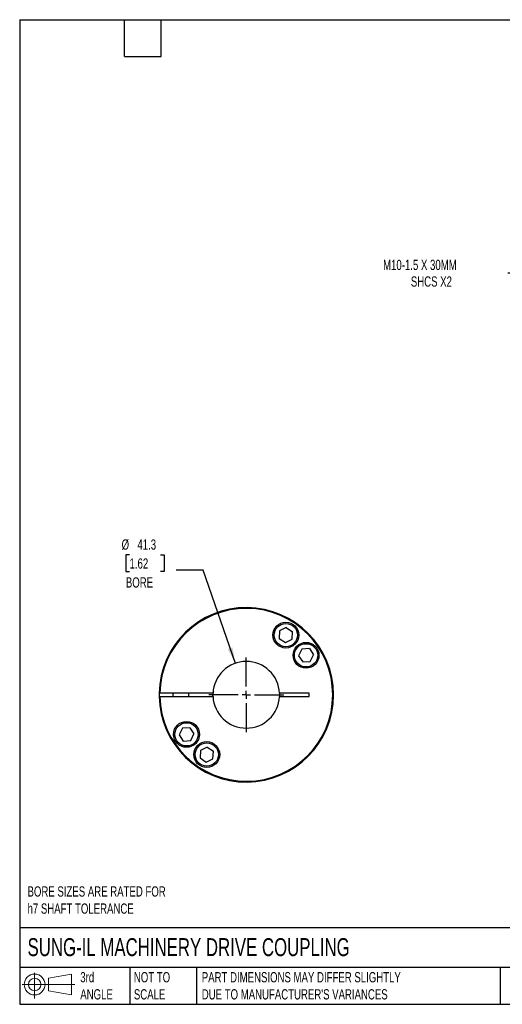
# Model space of a CAD drawing. Header units: millimetres. Extents: x 19 to 819, y 19 to 629.
# Tile 1 of 3: x 19 to 318, y 19 to 629. Entities that reach past the tile are written whole.
import ezdxf

# ---------------------------------------------------------------- set-up
doc = ezdxf.new("R2010")
doc.units = ezdxf.units.MM
doc.header["$LTSCALE"] = 3
doc.linetypes.add('SLD-Center', pattern=[19.05, 15.24, -1.27, 1.27, -1.27])
doc.linetypes.add('SLD-Solid', pattern=[0])
doc.layers.add('CENTER', color=40, linetype='SLD-Center')
doc.layers.add('SLD-DEFPOINTS', color=7, linetype='Continuous')
doc.layers.add('DIMENSIONS', color=140, linetype='SLD-Solid', lineweight=25)
doc.layers.add('TEXT', color=140, linetype='SLD-Solid', lineweight=25)
doc.styles.add('SLDTEXTSTYLE0', font='TXT', dxfattribs={"width": 0.7})
doc.dimstyles.new('SLDDIMSTYLE3', dxfattribs={"dimtxt": 6.474023, "dimasz": 9.906, "dimexe": 0, "dimexo": 0.0625, "dimgap": 1.618506, "dimtad": 0, "dimtih": 1, "dimtoh": 1, "dimdec": 1, "dimrnd": 1e-09, "dimzin": 12, "dimdsep": 46, "dimtxsty": 'SLDTEXTSTYLE0', "dimsah": 1, "dimcen": 0, "dimadec": 0, "dimazin": 3, "dimtfac": 1, "dimtdec": 1, "dimtofl": 0, "dimtmove": 0, "dimatfit": 3, "dimfxl": 0, "dimfrac": 2, "dimtolj": 1, "dimtzin": 12, "dimarcsym": 0})
doc.dimstyles.new('SLDDIMSTYLE5', dxfattribs={"dimtxt": 6.474023, "dimasz": 9.906, "dimexe": 0, "dimexo": 0.0625, "dimgap": 1.618506, "dimtad": 0, "dimtih": 1, "dimtoh": 1, "dimdec": 1, "dimrnd": 1e-09, "dimzin": 12, "dimdsep": 46, "dimtxsty": 'SLDTEXTSTYLE0', "dimsah": 1, "dimcen": 0, "dimadec": 0, "dimazin": 3, "dimtfac": 1, "dimtdec": 1, "dimtofl": 0, "dimtmove": 0, "dimatfit": 3, "dimfxl": 0, "dimfrac": 2, "dimtolj": 1, "dimtzin": 12, "dimarcsym": 0})

# ---------------------------------------------------------------- blocks, each defined once
blk = doc.blocks.new('Block11')
at = {"color": 7, "linetype": 'SLD-Solid', "lineweight": 18}
for p, q in [((7.77, 15.93), (7.77, 0)), ((16.44, 12.5), (30.53, 15.1)), ((16.44, 4.79), (16.44, 12.5)), ((30.53, 15.1), (30.53, 2.19)), ((0, 8.65), (32.62, 8.65)), ((16.44, 4.79), (30.53, 2.19))]:
    blk.add_line(p, q, dxfattribs=at)
for radius in [6.45, 3.86]:
    blk.add_circle((7.77, 8.65), radius, dxfattribs=at)
blk = doc.blocks.new('Block12')
at = {"layer": 'SLD-DEFPOINTS'}
blk.add_blockref('Block11', (0, 0), dxfattribs=at)
blk = doc.blocks.new('_D_7')
at = {"layer": 'DIMENSIONS'}
for p, q in [((374.89, 508.92), (337.79, 471.82)), ((337.79, 471.82), (321.12, 471.82))]:
    blk.add_line(p, q, dxfattribs=at)
blk.add_solid([(374.89, 508.92), (366.81, 503), (368.96, 500.84)], dxfattribs=at)
at = {"layer": 'DIMENSIONS', "char_height": 6.35, "attachment_point": 1, "style": 'SLDTEXTSTYLE0'}
for s, insert in [('M10-1.5 X 30MM', (243.95, 480.01)), ('SHCS X2', (261.15, 469.72))]:
    blk.add_mtext(s, dxfattribs=dict(at, insert=insert))
blk = doc.blocks.new('_D_8')
at = {"layer": 'DIMENSIONS'}
for p, q in [((87.02, 297.26), (84.84, 297.26)), ((84.84, 297.26), (84.84, 286.97)), ((106.25, 297.26), (108.43, 297.26)), ((108.43, 297.26), (108.43, 286.97)), ((84.84, 286.97), (87.02, 286.97)), ((108.43, 286.97), (106.25, 286.97)), ((132.57, 287.85), (115.9, 287.85)), ((152.55, 230.15), (132.57, 287.85))]:
    blk.add_line(p, q, dxfattribs=at)
blk.add_solid([(152.55, 230.15), (150.75, 240.01), (147.87, 239.01)], dxfattribs=at)
at = {"layer": 'DIMENSIONS', "char_height": 6.35, "attachment_point": 1, "style": 'SLDTEXTSTYLE0'}
for s, insert in [('%%c', (82.13, 306.89)), ('41.3', (91.9, 306.89)), ('1.62', (87.02, 295.15)), ('BORE', (84.77, 283.41))]:
    blk.add_mtext(s, dxfattribs=dict(at, insert=insert))
blk = doc.blocks.new('SW_CENTERMARKSYMBOL_3')
at = {"layer": 'CENTER', "color": 0}
for p, q in [((0, 5.08), (0, 23.1685)), ((-5.08, 0), (-23.1685, 0)), ((0, 0), (-2.54, 0)), ((0, 0), (0, 2.54)), ((0, 0), (0, -2.54)), ((0, 0), (2.54, 0)), ((5.08, 0), (23.1685, 0)), ((0, -5.08), (0, -23.1685))]:
    blk.add_line(p, q, dxfattribs=at)

msp = doc.modelspace()

# ---------------------------------------------------------------- linework, layer by layer
for p, q in [((179.93, 250.19), (179.65, 245.58)), ((184.06, 252.25), (179.93, 250.19)), ((184.06, 252.25), (187.91, 249.7)), ((179.65, 245.58), (183.5, 243.03)), ((183.5, 243.03), (187.63, 245.09)), ((187.63, 245.09), (187.91, 249.7)), ((193.74, 238.99), (191.67, 234.85)), ((198.35, 239.27), (193.74, 238.99)), ((198.35, 239.27), (200.9, 235.42)), ((191.67, 234.85), (194.22, 231)), ((198.83, 231.28), (200.9, 235.42)), ((194.22, 231), (198.83, 231.28)), ((138.7, 211.66), (105.81, 211.66)), ((105.81, 209.66), (138.7, 209.66)), ((113.8, 211.66), (113.8, 209.66)), ((123.8, 209.66), (123.8, 211.66)), ((198.3, 211.66), (179.91, 211.66)), ((179.91, 209.66), (198.3, 209.66)), ((198.3, 209.66), (198.3, 211.66)), ((119.77, 190.03), (117.71, 185.9)), ((124.38, 190.31), (119.77, 190.03)), ((124.38, 190.31), (126.93, 186.46)), ((117.71, 185.9), (120.26, 182.04)), ((124.87, 182.33), (126.93, 186.46)), ((120.26, 182.04), (124.87, 182.33)), ((135.11, 178.28), (130.97, 176.22)), ((135.11, 178.28), (138.96, 175.73)), ((130.97, 176.22), (130.69, 171.61)), ((130.69, 171.61), (134.54, 169.06)), ((134.54, 169.06), (138.68, 171.12)), ((138.68, 171.12), (138.96, 175.73))]:
    msp.add_line(p, q)
at = {"flags": 128}
for points in [[(105.31, 211.66), (105.3, 211.17), (105.31, 209.66)], [(138.7, 209.66), (138.68, 210.22), (138.7, 211.66)], [(179.91, 211.66), (179.93, 210.22), (179.91, 209.66)]]:
    msp.add_lwpolyline(points, dxfattribs=at)
for centre, radius in [((183.78, 247.64), 8), ((183.78, 247.64), 7.2), ((196.28, 235.13), 8), ((196.28, 235.13), 7.2), ((122.32, 186.18), 8), ((122.32, 186.18), 7.2), ((134.82, 173.67), 8), ((134.82, 173.67), 7.2)]:
    msp.add_circle(centre, radius)
for radius, start, end in [(54, 181.06109, 178.93891), (53.5, 181.07101, 178.92899), (20.63, 2.77859, 177.22141), (20.63, 182.77859, 357.22141)]:
    msp.add_arc((159.3, 210.66), radius, start, end)
for points in [[(105.81, 211.66), (105.68, 211.66), (105.55, 211.66), (105.37, 211.66), (105.31, 211.66), (105.31, 211.66)], [(105.31, 209.66), (105.31, 209.66), (105.37, 209.66), (105.55, 209.66), (105.68, 209.66), (105.81, 209.66)]]:
    msp.add_open_spline(points, degree=3, knots=[0, 0, 0, 0, 0.5, 0.5, 1, 1, 1, 1])
at = {"layer": 'TEXT'}
for p, q in [((19.05, 628.65), (819.15, 628.65)), ((19.05, 628.65), (19.05, 19.05)), ((83.82, 605.79), (83.82, 628.65)), ((106.68, 605.79), (106.68, 628.65)), ((83.82, 605.79), (106.68, 605.79)), ((819.15, 66.38), (19.05, 66.38)), ((819.15, 41.91), (19.05, 41.91)), ((87.13, 41.91), (87.13, 19.05)), ((128.51, 41.91), (128.51, 19.05)), ((316.45, 41.91), (316.45, 19.05)), ((19.05, 19.05), (819.15, 19.05))]:
    msp.add_line(p, q, dxfattribs=at)

# ---------------------------------------------------------------- block references
at = {"layer": 'CENTER'}
msp.add_blockref('SW_CENTERMARKSYMBOL_3', (159.3, 210.66), dxfattribs=at)
at = {"layer": 'SLD-DEFPOINTS'}
msp.add_blockref('Block12', (20.51, 22.66), dxfattribs=at)

# ---------------------------------------------------------------- texts
at = {"layer": 'TEXT', "attachment_point": 1, "style": 'SLDTEXTSTYLE0'}
for s, insert, char_height in [('BORE SIZES ARE RATED FOR^Jh7 SHAFT TOLERANCE', (23.9, 92.08), 6.35), ('SUNG-IL MACHINERY DRIVE COUPLING', (23.9, 60), 11.1125), ('3rd^JANGLE', (56.55, 38.99), 6.35), ('NOT TO^JSCALE', (89.72, 38.99), 6.35), ("PART DIMENSIONS MAY DIFFER SLIGHTLY ^JDUE TO MANUFACTURER'S VARIANCES", (131.74, 38.99), 6.35)]:
    msp.add_mtext(s, dxfattribs=dict(at, insert=insert, char_height=char_height))

# ---------------------------------------------------------------- dimensions: what is measured, and where the dimension line sits
at = {"layer": 'DIMENSIONS'}
dim = msp.add_diameter_dim_2p(p1=(384.08, 518.12), p2=(374.89, 508.92), text='M10-1.5 X 30MM\\PSHCS X2', dimstyle='SLDDIMSTYLE5', override={"dimpost": '<>'}, dxfattribs=at)
dim.commit()
dim.dimension.update_dxf_attribs({"geometry": '_D_7', "text_midpoint": (280.15, 471.82), "dimtype": 163})
dim = msp.add_diameter_dim_2p(p1=(166.05, 191.16), p2=(152.55, 230.15), text='<>\\PBORE', dimstyle='SLDDIMSTYLE3', dxfattribs=at)
dim.commit()
dim.dimension.update_dxf_attribs({"geometry": '_D_8', "text_midpoint": (96.63, 291.2), "dimtype": 163})

doc.saveas('drawing.dxf')
